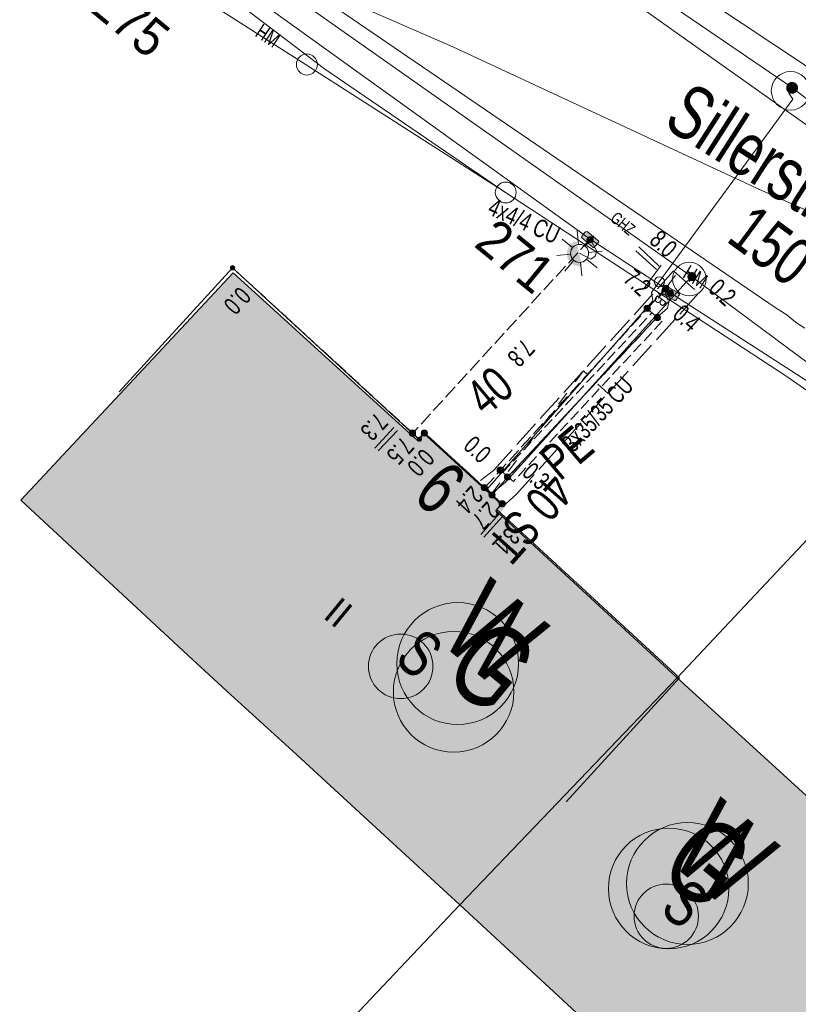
# Model space of a CAD drawing. Header units: metres. Extents: x -740 to 758, y -633 to 854.
# Tile 4 of 256: x -381 to -358, y -243 to -214. Entities that reach past the tile are written whole.
import ezdxf

# ---------------------------------------------------------------- set-up
doc = ezdxf.new("R2010")
doc.units = ezdxf.units.M
doc.header["$MEASUREMENT"] = 0
for name, pattern in [('333_125', [0.4576, 0.3328, -0.1248]), ('333_333', [0.6656, 0.3328, -0.3328]), ('416_125', [0.5408, 0.416, -0.1248]), ('416_416', [0.832, 0.416, -0.416]), ('832_208', [1.04, 0.832, -0.208])]:
    doc.linetypes.add(name, pattern=pattern)
for name, color, linetype in [('Gas.LOVION', 7, 'Continuous'), ('Gis.LOVION', 7, 'Continuous'), ('Grundkarte.LOVION', 7, 'Continuous'), ('Grundkarte_Text.LOVION', 7, 'Continuous'), ('Strom.LOVION', 7, 'Continuous'), ('StromBemass.LOVION', 7, 'Continuous'), ('Telko.LOVION', 7, 'Continuous'), ('Wasser.LOVION', 7, 'Continuous')]:
    doc.layers.add(name, color=color, linetype=linetype)
doc.styles.add('ERSTELLTER_STIL_1', font='arial.ttf')

msp = doc.modelspace()

# ---------------------------------------------------------------- hatches: boundary and pattern name
at = {"layer": 'Gas.LOVION', "linetype": 'Continuous', "lineweight": 13}
for points in [[(-358.358, -215.654), (-358.345, -215.636), (-358.334, -215.617), (-358.326, -215.596), (-358.321, -215.575), (-358.318, -215.553), (-358.318, -215.531), (-358.321, -215.509), (-358.327, -215.488), (-358.335, -215.467), (-358.346, -215.448), (-358.359, -215.43), (-358.374, -215.414), (-358.391, -215.4), (-358.41, -215.388), (-358.43, -215.379), (-358.451, -215.372), (-358.473, -215.368), (-358.495, -215.366), (-358.517, -215.368), (-358.538, -215.372), (-358.559, -215.379), (-358.579, -215.388), (-358.598, -215.4), (-358.615, -215.415), (-358.63, -215.431), (-358.643, -215.449), (-358.654, -215.468), (-358.662, -215.489), (-358.667, -215.51), (-358.67, -215.532), (-358.67, -215.554), (-358.667, -215.576), (-358.661, -215.598), (-358.653, -215.618), (-358.642, -215.637), (-358.629, -215.655), (-358.614, -215.671), (-358.597, -215.685), (-358.578, -215.697), (-358.558, -215.707), (-358.537, -215.713), (-358.516, -215.717), (-358.493, -215.719), (-358.471, -215.717), (-358.45, -215.713), (-358.429, -215.706), (-358.409, -215.697), (-358.39, -215.685), (-358.373, -215.671)], [(-358.357, -215.652), (-358.344, -215.634), (-358.333, -215.614), (-358.325, -215.594), (-358.32, -215.572), (-358.317, -215.55), (-358.317, -215.528), (-358.32, -215.506), (-358.326, -215.485), (-358.334, -215.465), (-358.345, -215.445), (-358.358, -215.428), (-358.373, -215.411), (-358.39, -215.397), (-358.408, -215.386), (-358.428, -215.376), (-358.449, -215.37), (-358.471, -215.366), (-358.493, -215.364), (-358.515, -215.366), (-358.537, -215.37), (-358.558, -215.377), (-358.578, -215.386), (-358.596, -215.398), (-358.613, -215.412), (-358.628, -215.428), (-358.641, -215.446), (-358.652, -215.466), (-358.66, -215.486), (-358.665, -215.508), (-358.668, -215.529), (-358.668, -215.552), (-358.665, -215.573), (-358.66, -215.595), (-358.651, -215.615), (-358.641, -215.635), (-358.628, -215.652), (-358.613, -215.668), (-358.595, -215.682), (-358.577, -215.694), (-358.557, -215.704), (-358.536, -215.71), (-358.514, -215.714), (-358.492, -215.716), (-358.47, -215.714), (-358.448, -215.71), (-358.427, -215.703), (-358.407, -215.694), (-358.389, -215.682), (-358.372, -215.668)], [(-367.298, -227.735), (-367.85, -227.227), (-368.104, -227.503), (-367.552, -228.011)]]:
    msp.add_hatch(color=7, dxfattribs=at).paths.add_polyline_path(points)
at = {"layer": 'Grundkarte.LOVION', "linetype": 'Continuous', "lineweight": 18}
for points in [[(-375.195, -233.576), (-373.346, -235.257), (-368.377, -239.825), (-361.914, -233.075), (-367.306, -228.105), (-367.148, -227.912), (-369.452, -225.802), (-369.637, -226.027), (-375.12, -221.037), (-381.434, -227.802), (-376.331, -232.534)], [(-354.032, -239.93), (-356.305, -237.847), (-356.495, -238.013), (-361.914, -233.075), (-368.377, -239.825), (-363.178, -244.637), (-361.328, -246.318), (-360.186, -247.418), (-355.153, -252.039), (-348.766, -245.119), (-354.217, -240.155)]]:
    msp.add_hatch(color=9, dxfattribs=at).paths.add_polyline_path(points)
at = {"layer": 'Strom.LOVION', "linetype": 'Continuous', "lineweight": 13}
for points in [[(-364.585, -219.814), (-364.643, -219.82), (-364.736, -219.933), (-364.733, -219.962), (-364.759, -219.994), (-364.406, -220.285), (-364.376, -220.282), (-364.244, -220.121), (-364.247, -220.092)], [(-364.751, -220.836), (-364.897, -220.096), (-364.91, -220.112), (-364.969, -220.118), (-364.982, -220.134), (-365.011, -220.137), (-365.038, -220.169), (-365.067, -220.172), (-365.146, -220.268), (-365.143, -220.298), (-365.17, -220.33), (-365.167, -220.359), (-365.193, -220.391), (-365.17, -220.625), (-365.138, -220.652), (-365.135, -220.681), (-364.959, -220.826), (-364.9, -220.821), (-364.868, -220.847)], [(-362.335, -221.663), (-362.006, -221.853), (-361.99, -221.866), (-361.961, -221.863), (-361.934, -221.831), (-361.871, -221.721), (-361.845, -221.689), (-361.848, -221.66), (-361.88, -221.634), (-362.209, -221.444), (-362.241, -221.418), (-362.267, -221.45), (-362.297, -221.453), (-362.36, -221.562), (-362.373, -221.578), (-362.37, -221.608), (-362.338, -221.634)], [(-367.022, -227.988), (-367.799, -227.296), (-367.944, -227.473), (-367.167, -228.165)]]:
    msp.add_hatch(color=7, dxfattribs=at).paths.add_polyline_path(points)
at = {"layer": 'StromBemass.LOVION', "linetype": 'Continuous', "lineweight": 13}
for points in [[(-364.428, -220.113), (-364.421, -220.103), (-364.415, -220.093), (-364.411, -220.082), (-364.408, -220.071), (-364.406, -220.059), (-364.406, -220.047), (-364.408, -220.035), (-364.411, -220.024), (-364.415, -220.013), (-364.421, -220.003), (-364.428, -219.993), (-364.436, -219.985), (-364.445, -219.977), (-364.455, -219.971), (-364.466, -219.966), (-364.477, -219.962), (-364.489, -219.96), (-364.501, -219.959), (-364.512, -219.96), (-364.524, -219.962), (-364.535, -219.966), (-364.546, -219.971), (-364.556, -219.977), (-364.565, -219.985), (-364.573, -219.994), (-364.58, -220.003), (-364.585, -220.014), (-364.59, -220.025), (-364.593, -220.036), (-364.594, -220.048), (-364.594, -220.06), (-364.593, -220.071), (-364.59, -220.083), (-364.585, -220.094), (-364.579, -220.104), (-364.573, -220.114), (-364.564, -220.122), (-364.555, -220.13), (-364.545, -220.136), (-364.535, -220.141), (-364.523, -220.145), (-364.512, -220.147), (-364.5, -220.147), (-364.488, -220.147), (-364.477, -220.144), (-364.465, -220.141), (-364.455, -220.136), (-364.445, -220.129), (-364.436, -220.122)], [(-364.454, -220.087), (-364.45, -220.081), (-364.446, -220.074), (-364.443, -220.066), (-364.441, -220.059), (-364.44, -220.051), (-364.44, -220.043), (-364.441, -220.035), (-364.443, -220.027), (-364.446, -220.02), (-364.45, -220.013), (-364.455, -220.006), (-364.46, -220.001), (-364.466, -219.996), (-364.473, -219.991), (-364.48, -219.988), (-364.488, -219.986), (-364.496, -219.984), (-364.504, -219.984), (-364.512, -219.984), (-364.519, -219.986), (-364.527, -219.988), (-364.534, -219.992), (-364.541, -219.996), (-364.547, -220.001), (-364.552, -220.007), (-364.557, -220.013), (-364.561, -220.02), (-364.564, -220.028), (-364.566, -220.035), (-364.567, -220.043), (-364.567, -220.051), (-364.566, -220.059), (-364.564, -220.067), (-364.561, -220.074), (-364.557, -220.081), (-364.552, -220.088), (-364.547, -220.093), (-364.541, -220.099), (-364.534, -220.103), (-364.527, -220.106), (-364.519, -220.109), (-364.511, -220.11), (-364.503, -220.111), (-364.495, -220.11), (-364.487, -220.108), (-364.48, -220.106), (-364.473, -220.103), (-364.466, -220.098), (-364.46, -220.093)], [(-375.086, -220.928), (-375.081, -220.921), (-375.078, -220.914), (-375.075, -220.907), (-375.073, -220.899), (-375.072, -220.892), (-375.072, -220.884), (-375.073, -220.876), (-375.075, -220.868), (-375.078, -220.861), (-375.082, -220.854), (-375.086, -220.847), (-375.092, -220.842), (-375.098, -220.837), (-375.105, -220.832), (-375.112, -220.829), (-375.119, -220.827), (-375.127, -220.825), (-375.135, -220.825), (-375.143, -220.825), (-375.151, -220.827), (-375.158, -220.829), (-375.165, -220.833), (-375.172, -220.837), (-375.178, -220.842), (-375.183, -220.848), (-375.188, -220.854), (-375.192, -220.861), (-375.195, -220.868), (-375.197, -220.876), (-375.198, -220.884), (-375.198, -220.892), (-375.197, -220.9), (-375.195, -220.907), (-375.192, -220.915), (-375.188, -220.922), (-375.183, -220.928), (-375.178, -220.934), (-375.172, -220.939), (-375.165, -220.943), (-375.158, -220.946), (-375.15, -220.949), (-375.142, -220.95), (-375.134, -220.951), (-375.127, -220.95), (-375.119, -220.949), (-375.111, -220.946), (-375.104, -220.943), (-375.097, -220.939), (-375.091, -220.934)], [(-375.086, -220.928), (-375.081, -220.921), (-375.078, -220.914), (-375.075, -220.907), (-375.073, -220.899), (-375.072, -220.892), (-375.072, -220.884), (-375.073, -220.876), (-375.075, -220.868), (-375.078, -220.861), (-375.082, -220.854), (-375.086, -220.847), (-375.092, -220.842), (-375.098, -220.837), (-375.105, -220.832), (-375.112, -220.829), (-375.119, -220.827), (-375.127, -220.825), (-375.135, -220.825), (-375.143, -220.825), (-375.151, -220.827), (-375.158, -220.829), (-375.165, -220.833), (-375.172, -220.837), (-375.178, -220.842), (-375.183, -220.848), (-375.188, -220.854), (-375.192, -220.861), (-375.195, -220.868), (-375.197, -220.876), (-375.198, -220.884), (-375.198, -220.892), (-375.197, -220.9), (-375.195, -220.907), (-375.192, -220.915), (-375.188, -220.922), (-375.183, -220.928), (-375.178, -220.934), (-375.172, -220.939), (-375.165, -220.943), (-375.158, -220.946), (-375.15, -220.949), (-375.142, -220.95), (-375.134, -220.951), (-375.127, -220.95), (-375.119, -220.949), (-375.111, -220.946), (-375.104, -220.943), (-375.097, -220.939), (-375.091, -220.934)], [(-362.179, -221.566), (-362.172, -221.556), (-362.166, -221.546), (-362.162, -221.535), (-362.159, -221.523), (-362.157, -221.512), (-362.157, -221.5), (-362.159, -221.488), (-362.162, -221.477), (-362.166, -221.466), (-362.172, -221.456), (-362.179, -221.446), (-362.187, -221.438), (-362.196, -221.43), (-362.206, -221.424), (-362.217, -221.419), (-362.228, -221.415), (-362.24, -221.413), (-362.251, -221.412), (-362.263, -221.413), (-362.275, -221.415), (-362.286, -221.419), (-362.296, -221.424), (-362.306, -221.431), (-362.315, -221.438), (-362.323, -221.447), (-362.33, -221.456), (-362.336, -221.467), (-362.34, -221.477), (-362.343, -221.489), (-362.344, -221.501), (-362.344, -221.512), (-362.343, -221.524), (-362.34, -221.535), (-362.336, -221.546), (-362.33, -221.557), (-362.323, -221.566), (-362.315, -221.575), (-362.306, -221.582), (-362.296, -221.588), (-362.285, -221.593), (-362.274, -221.597), (-362.262, -221.599), (-362.251, -221.6), (-362.239, -221.599), (-362.227, -221.597), (-362.216, -221.593), (-362.206, -221.588), (-362.196, -221.582), (-362.187, -221.574)], [(-362.179, -221.566), (-362.172, -221.556), (-362.166, -221.546), (-362.162, -221.535), (-362.159, -221.523), (-362.157, -221.512), (-362.157, -221.5), (-362.159, -221.488), (-362.162, -221.477), (-362.166, -221.466), (-362.172, -221.456), (-362.179, -221.446), (-362.187, -221.438), (-362.196, -221.43), (-362.206, -221.424), (-362.217, -221.419), (-362.228, -221.415), (-362.24, -221.413), (-362.251, -221.412), (-362.263, -221.413), (-362.275, -221.415), (-362.286, -221.419), (-362.296, -221.424), (-362.306, -221.431), (-362.315, -221.438), (-362.323, -221.447), (-362.33, -221.456), (-362.336, -221.467), (-362.34, -221.477), (-362.343, -221.489), (-362.344, -221.501), (-362.344, -221.512), (-362.343, -221.524), (-362.34, -221.535), (-362.336, -221.546), (-362.33, -221.557), (-362.323, -221.566), (-362.315, -221.575), (-362.306, -221.582), (-362.296, -221.588), (-362.285, -221.593), (-362.274, -221.597), (-362.262, -221.599), (-362.251, -221.6), (-362.239, -221.599), (-362.227, -221.597), (-362.216, -221.593), (-362.206, -221.588), (-362.196, -221.582), (-362.187, -221.574)], [(-362.042, -221.704), (-362.035, -221.694), (-362.03, -221.683), (-362.025, -221.672), (-362.022, -221.661), (-362.021, -221.649), (-362.021, -221.637), (-362.023, -221.626), (-362.026, -221.614), (-362.03, -221.603), (-362.036, -221.593), (-362.043, -221.583), (-362.051, -221.574), (-362.06, -221.567), (-362.07, -221.561), (-362.081, -221.556), (-362.092, -221.552), (-362.104, -221.55), (-362.116, -221.549), (-362.127, -221.55), (-362.139, -221.552), (-362.15, -221.556), (-362.161, -221.561), (-362.171, -221.567), (-362.18, -221.575), (-362.188, -221.584), (-362.195, -221.593), (-362.201, -221.604), (-362.205, -221.615), (-362.208, -221.626), (-362.21, -221.638), (-362.21, -221.65), (-362.208, -221.662), (-362.205, -221.673), (-362.201, -221.684), (-362.195, -221.694), (-362.188, -221.704), (-362.18, -221.713), (-362.171, -221.72), (-362.161, -221.726), (-362.15, -221.731), (-362.139, -221.735), (-362.127, -221.737), (-362.115, -221.738), (-362.103, -221.737), (-362.092, -221.735), (-362.08, -221.731), (-362.07, -221.726), (-362.06, -221.72), (-362.05, -221.712)], [(-362.732, -222.153), (-362.725, -222.144), (-362.719, -222.133), (-362.715, -222.122), (-362.712, -222.111), (-362.71, -222.099), (-362.71, -222.087), (-362.712, -222.076), (-362.715, -222.064), (-362.719, -222.053), (-362.725, -222.043), (-362.732, -222.033), (-362.74, -222.025), (-362.749, -222.017), (-362.759, -222.011), (-362.77, -222.006), (-362.781, -222.002), (-362.793, -222), (-362.805, -221.999), (-362.817, -222), (-362.828, -222.002), (-362.839, -222.006), (-362.85, -222.011), (-362.86, -222.017), (-362.869, -222.025), (-362.877, -222.034), (-362.884, -222.043), (-362.89, -222.054), (-362.894, -222.065), (-362.897, -222.076), (-362.899, -222.088), (-362.899, -222.1), (-362.897, -222.111), (-362.894, -222.123), (-362.89, -222.134), (-362.884, -222.144), (-362.877, -222.154), (-362.869, -222.162), (-362.86, -222.17), (-362.85, -222.176), (-362.839, -222.181), (-362.828, -222.185), (-362.816, -222.187), (-362.804, -222.188), (-362.792, -222.187), (-362.781, -222.185), (-362.769, -222.181), (-362.759, -222.176), (-362.749, -222.17), (-362.74, -222.162)], [(-362.427, -222.43), (-362.42, -222.421), (-362.415, -222.41), (-362.41, -222.399), (-362.407, -222.388), (-362.406, -222.376), (-362.406, -222.364), (-362.408, -222.352), (-362.411, -222.341), (-362.415, -222.33), (-362.421, -222.32), (-362.428, -222.31), (-362.436, -222.301), (-362.445, -222.294), (-362.455, -222.287), (-362.466, -222.282), (-362.477, -222.279), (-362.489, -222.277), (-362.501, -222.276), (-362.512, -222.277), (-362.524, -222.279), (-362.535, -222.283), (-362.546, -222.288), (-362.556, -222.294), (-362.565, -222.302), (-362.573, -222.31), (-362.58, -222.32), (-362.586, -222.33), (-362.59, -222.341), (-362.593, -222.353), (-362.595, -222.365), (-362.595, -222.377), (-362.593, -222.388), (-362.59, -222.4), (-362.586, -222.411), (-362.58, -222.421), (-362.573, -222.431), (-362.565, -222.439), (-362.556, -222.447), (-362.546, -222.453), (-362.535, -222.458), (-362.524, -222.462), (-362.512, -222.464), (-362.5, -222.465), (-362.488, -222.464), (-362.477, -222.462), (-362.465, -222.458), (-362.455, -222.453), (-362.445, -222.447), (-362.435, -222.439)], [(-369.712, -225.864), (-369.705, -225.854), (-369.699, -225.844), (-369.695, -225.833), (-369.692, -225.821), (-369.69, -225.809), (-369.69, -225.798), (-369.692, -225.786), (-369.695, -225.774), (-369.699, -225.763), (-369.705, -225.753), (-369.712, -225.744), (-369.72, -225.735), (-369.729, -225.727), (-369.739, -225.721), (-369.75, -225.716), (-369.761, -225.712), (-369.773, -225.71), (-369.785, -225.71), (-369.797, -225.71), (-369.808, -225.713), (-369.819, -225.716), (-369.83, -225.721), (-369.84, -225.728), (-369.849, -225.735), (-369.857, -225.744), (-369.864, -225.754), (-369.87, -225.764), (-369.874, -225.775), (-369.877, -225.786), (-369.879, -225.798), (-369.879, -225.81), (-369.877, -225.822), (-369.874, -225.833), (-369.87, -225.844), (-369.864, -225.855), (-369.857, -225.864), (-369.849, -225.873), (-369.84, -225.88), (-369.83, -225.887), (-369.819, -225.892), (-369.808, -225.895), (-369.796, -225.897), (-369.784, -225.898), (-369.772, -225.897), (-369.761, -225.895), (-369.75, -225.891), (-369.739, -225.886), (-369.729, -225.88), (-369.72, -225.872)], [(-369.731, -225.848), (-369.727, -225.841), (-369.723, -225.834), (-369.72, -225.827), (-369.718, -225.819), (-369.717, -225.811), (-369.717, -225.803), (-369.718, -225.795), (-369.72, -225.787), (-369.723, -225.779), (-369.727, -225.772), (-369.732, -225.766), (-369.737, -225.76), (-369.743, -225.755), (-369.75, -225.75), (-369.758, -225.747), (-369.765, -225.744), (-369.773, -225.743), (-369.781, -225.742), (-369.789, -225.743), (-369.797, -225.744), (-369.805, -225.747), (-369.812, -225.75), (-369.819, -225.755), (-369.826, -225.76), (-369.831, -225.766), (-369.836, -225.772), (-369.84, -225.78), (-369.843, -225.787), (-369.845, -225.795), (-369.846, -225.803), (-369.846, -225.811), (-369.845, -225.819), (-369.842, -225.827), (-369.839, -225.835), (-369.836, -225.842), (-369.831, -225.848), (-369.825, -225.854), (-369.819, -225.859), (-369.812, -225.864), (-369.805, -225.867), (-369.797, -225.869), (-369.789, -225.871), (-369.781, -225.871), (-369.773, -225.871), (-369.765, -225.869), (-369.757, -225.867), (-369.75, -225.863), (-369.743, -225.859), (-369.737, -225.854)], [(-369.728, -225.848), (-369.723, -225.841), (-369.719, -225.834), (-369.716, -225.826), (-369.714, -225.818), (-369.713, -225.81), (-369.713, -225.802), (-369.714, -225.794), (-369.716, -225.786), (-369.719, -225.779), (-369.723, -225.772), (-369.728, -225.765), (-369.734, -225.759), (-369.74, -225.754), (-369.747, -225.75), (-369.754, -225.746), (-369.762, -225.744), (-369.77, -225.742), (-369.778, -225.742), (-369.786, -225.742), (-369.794, -225.744), (-369.802, -225.746), (-369.809, -225.75), (-369.816, -225.754), (-369.822, -225.76), (-369.828, -225.765), (-369.832, -225.772), (-369.836, -225.779), (-369.839, -225.787), (-369.841, -225.795), (-369.842, -225.803), (-369.842, -225.811), (-369.841, -225.819), (-369.839, -225.827), (-369.836, -225.834), (-369.832, -225.841), (-369.827, -225.848), (-369.822, -225.854), (-369.815, -225.859), (-369.809, -225.863), (-369.801, -225.867), (-369.794, -225.869), (-369.786, -225.871), (-369.777, -225.871), (-369.769, -225.871), (-369.761, -225.869), (-369.754, -225.867), (-369.746, -225.863), (-369.739, -225.859), (-369.733, -225.853)], [(-369.527, -226.03), (-369.522, -226.024), (-369.518, -226.017), (-369.515, -226.009), (-369.514, -226.002), (-369.513, -225.994), (-369.513, -225.986), (-369.514, -225.978), (-369.516, -225.97), (-369.519, -225.963), (-369.522, -225.956), (-369.527, -225.949), (-369.533, -225.944), (-369.539, -225.938), (-369.546, -225.934), (-369.553, -225.931), (-369.56, -225.928), (-369.568, -225.927), (-369.576, -225.926), (-369.584, -225.927), (-369.592, -225.928), (-369.6, -225.931), (-369.607, -225.934), (-369.614, -225.939), (-369.62, -225.944), (-369.625, -225.95), (-369.63, -225.956), (-369.634, -225.963), (-369.637, -225.971), (-369.638, -225.978), (-369.639, -225.986), (-369.639, -225.994), (-369.638, -226.002), (-369.636, -226.01), (-369.633, -226.017), (-369.63, -226.024), (-369.625, -226.031), (-369.619, -226.036), (-369.613, -226.042), (-369.606, -226.046), (-369.599, -226.049), (-369.592, -226.052), (-369.584, -226.053), (-369.576, -226.054), (-369.568, -226.053), (-369.56, -226.051), (-369.552, -226.049), (-369.545, -226.046), (-369.538, -226.041), (-369.532, -226.036)], [(-369.359, -225.862), (-369.352, -225.852), (-369.346, -225.842), (-369.342, -225.831), (-369.339, -225.819), (-369.337, -225.807), (-369.337, -225.795), (-369.339, -225.784), (-369.342, -225.772), (-369.346, -225.761), (-369.352, -225.751), (-369.359, -225.741), (-369.367, -225.732), (-369.377, -225.725), (-369.387, -225.718), (-369.398, -225.713), (-369.409, -225.71), (-369.421, -225.707), (-369.433, -225.707), (-369.445, -225.707), (-369.456, -225.71), (-369.468, -225.713), (-369.478, -225.719), (-369.488, -225.725), (-369.498, -225.733), (-369.506, -225.741), (-369.513, -225.751), (-369.518, -225.762), (-369.523, -225.773), (-369.526, -225.784), (-369.527, -225.796), (-369.527, -225.808), (-369.526, -225.82), (-369.523, -225.831), (-369.518, -225.843), (-369.512, -225.853), (-369.505, -225.863), (-369.497, -225.871), (-369.488, -225.879), (-369.478, -225.885), (-369.467, -225.89), (-369.456, -225.894), (-369.444, -225.896), (-369.432, -225.897), (-369.42, -225.896), (-369.408, -225.894), (-369.397, -225.89), (-369.386, -225.885), (-369.376, -225.879), (-369.367, -225.871)], [(-367.095, -226.97), (-367.088, -226.96), (-367.082, -226.949), (-367.078, -226.938), (-367.075, -226.926), (-367.073, -226.914), (-367.073, -226.902), (-367.075, -226.89), (-367.078, -226.878), (-367.082, -226.866), (-367.088, -226.856), (-367.096, -226.846), (-367.104, -226.837), (-367.114, -226.829), (-367.124, -226.823), (-367.135, -226.817), (-367.147, -226.814), (-367.159, -226.811), (-367.171, -226.811), (-367.183, -226.811), (-367.195, -226.814), (-367.207, -226.818), (-367.218, -226.823), (-367.228, -226.829), (-367.238, -226.837), (-367.246, -226.846), (-367.253, -226.856), (-367.259, -226.867), (-367.264, -226.878), (-367.267, -226.89), (-367.268, -226.902), (-367.268, -226.915), (-367.266, -226.927), (-367.263, -226.939), (-367.259, -226.95), (-367.253, -226.961), (-367.246, -226.971), (-367.237, -226.98), (-367.228, -226.987), (-367.217, -226.994), (-367.206, -226.999), (-367.195, -227.003), (-367.183, -227.005), (-367.17, -227.006), (-367.158, -227.005), (-367.146, -227.003), (-367.134, -226.999), (-367.123, -226.994), (-367.113, -226.987), (-367.104, -226.979)], [(-366.883, -227.168), (-366.876, -227.158), (-366.871, -227.148), (-366.866, -227.137), (-366.863, -227.126), (-366.862, -227.114), (-366.862, -227.102), (-366.864, -227.09), (-366.867, -227.079), (-366.871, -227.068), (-366.877, -227.057), (-366.884, -227.048), (-366.892, -227.039), (-366.901, -227.032), (-366.911, -227.025), (-366.922, -227.02), (-366.933, -227.017), (-366.945, -227.014), (-366.957, -227.014), (-366.968, -227.015), (-366.98, -227.017), (-366.991, -227.021), (-367.002, -227.026), (-367.012, -227.032), (-367.021, -227.04), (-367.029, -227.048), (-367.036, -227.058), (-367.042, -227.068), (-367.046, -227.079), (-367.049, -227.091), (-367.05, -227.103), (-367.05, -227.114), (-367.049, -227.126), (-367.046, -227.138), (-367.041, -227.149), (-367.036, -227.159), (-367.029, -227.168), (-367.021, -227.177), (-367.011, -227.185), (-367.001, -227.191), (-366.991, -227.196), (-366.979, -227.2), (-366.968, -227.202), (-366.956, -227.202), (-366.944, -227.202), (-366.932, -227.199), (-366.921, -227.196), (-366.911, -227.191), (-366.901, -227.184), (-366.891, -227.177)], [(-367.577, -227.481), (-367.57, -227.471), (-367.565, -227.461), (-367.561, -227.45), (-367.558, -227.439), (-367.556, -227.428), (-367.556, -227.416), (-367.558, -227.404), (-367.561, -227.393), (-367.565, -227.383), (-367.571, -227.372), (-367.577, -227.363), (-367.585, -227.355), (-367.594, -227.347), (-367.604, -227.341), (-367.615, -227.336), (-367.626, -227.333), (-367.637, -227.331), (-367.649, -227.33), (-367.66, -227.331), (-367.672, -227.333), (-367.683, -227.336), (-367.693, -227.341), (-367.703, -227.348), (-367.712, -227.355), (-367.72, -227.364), (-367.726, -227.373), (-367.732, -227.383), (-367.736, -227.394), (-367.739, -227.405), (-367.74, -227.417), (-367.74, -227.428), (-367.739, -227.44), (-367.736, -227.451), (-367.732, -227.462), (-367.726, -227.472), (-367.719, -227.481), (-367.711, -227.489), (-367.702, -227.497), (-367.692, -227.503), (-367.682, -227.508), (-367.671, -227.511), (-367.66, -227.514), (-367.648, -227.514), (-367.636, -227.513), (-367.625, -227.511), (-367.614, -227.508), (-367.604, -227.503), (-367.594, -227.496), (-367.585, -227.489)], [(-367.577, -227.484), (-367.57, -227.475), (-367.564, -227.464), (-367.56, -227.454), (-367.557, -227.442), (-367.556, -227.431), (-367.556, -227.419), (-367.557, -227.408), (-367.56, -227.396), (-367.565, -227.386), (-367.57, -227.376), (-367.577, -227.366), (-367.585, -227.358), (-367.594, -227.35), (-367.604, -227.344), (-367.614, -227.339), (-367.625, -227.336), (-367.637, -227.334), (-367.648, -227.333), (-367.66, -227.334), (-367.671, -227.336), (-367.682, -227.34), (-367.693, -227.344), (-367.703, -227.351), (-367.711, -227.358), (-367.719, -227.367), (-367.726, -227.376), (-367.732, -227.386), (-367.736, -227.397), (-367.739, -227.408), (-367.74, -227.42), (-367.74, -227.431), (-367.739, -227.443), (-367.736, -227.454), (-367.731, -227.465), (-367.726, -227.475), (-367.719, -227.484), (-367.711, -227.493), (-367.702, -227.5), (-367.692, -227.506), (-367.682, -227.511), (-367.671, -227.515), (-367.659, -227.517), (-367.648, -227.518), (-367.636, -227.517), (-367.625, -227.515), (-367.614, -227.511), (-367.603, -227.506), (-367.593, -227.5), (-367.585, -227.492)], [(-367.577, -227.484), (-367.57, -227.475), (-367.564, -227.464), (-367.56, -227.454), (-367.557, -227.442), (-367.556, -227.431), (-367.556, -227.419), (-367.557, -227.408), (-367.56, -227.396), (-367.565, -227.386), (-367.57, -227.376), (-367.577, -227.366), (-367.585, -227.358), (-367.594, -227.35), (-367.604, -227.344), (-367.614, -227.339), (-367.625, -227.336), (-367.637, -227.334), (-367.648, -227.333), (-367.66, -227.334), (-367.671, -227.336), (-367.682, -227.34), (-367.693, -227.344), (-367.703, -227.351), (-367.711, -227.358), (-367.719, -227.367), (-367.726, -227.376), (-367.732, -227.386), (-367.736, -227.397), (-367.739, -227.408), (-367.74, -227.42), (-367.74, -227.431), (-367.739, -227.443), (-367.736, -227.454), (-367.731, -227.465), (-367.726, -227.475), (-367.719, -227.484), (-367.711, -227.493), (-367.702, -227.5), (-367.692, -227.506), (-367.682, -227.511), (-367.671, -227.515), (-367.659, -227.517), (-367.648, -227.518), (-367.636, -227.517), (-367.625, -227.515), (-367.614, -227.511), (-367.603, -227.506), (-367.593, -227.5), (-367.585, -227.492)], [(-367.346, -227.703), (-367.339, -227.693), (-367.333, -227.683), (-367.329, -227.672), (-367.326, -227.66), (-367.324, -227.649), (-367.324, -227.637), (-367.326, -227.625), (-367.329, -227.614), (-367.333, -227.603), (-367.339, -227.592), (-367.346, -227.583), (-367.354, -227.574), (-367.363, -227.566), (-367.373, -227.56), (-367.384, -227.555), (-367.395, -227.551), (-367.407, -227.549), (-367.419, -227.549), (-367.431, -227.549), (-367.442, -227.552), (-367.454, -227.555), (-367.464, -227.56), (-367.474, -227.567), (-367.483, -227.574), (-367.492, -227.583), (-367.498, -227.593), (-367.504, -227.603), (-367.508, -227.614), (-367.511, -227.626), (-367.513, -227.637), (-367.513, -227.649), (-367.511, -227.661), (-367.508, -227.672), (-367.504, -227.683), (-367.498, -227.694), (-367.491, -227.703), (-367.483, -227.712), (-367.474, -227.72), (-367.464, -227.726), (-367.453, -227.731), (-367.442, -227.735), (-367.43, -227.737), (-367.418, -227.737), (-367.406, -227.737), (-367.395, -227.734), (-367.384, -227.731), (-367.373, -227.726), (-367.363, -227.719), (-367.354, -227.712)], [(-367.346, -227.703), (-367.339, -227.693), (-367.333, -227.683), (-367.329, -227.672), (-367.326, -227.66), (-367.324, -227.649), (-367.324, -227.637), (-367.326, -227.625), (-367.329, -227.614), (-367.333, -227.603), (-367.339, -227.592), (-367.346, -227.583), (-367.354, -227.574), (-367.363, -227.566), (-367.373, -227.56), (-367.384, -227.555), (-367.395, -227.551), (-367.407, -227.549), (-367.419, -227.549), (-367.431, -227.549), (-367.442, -227.552), (-367.454, -227.555), (-367.464, -227.56), (-367.474, -227.567), (-367.483, -227.574), (-367.492, -227.583), (-367.498, -227.593), (-367.504, -227.603), (-367.508, -227.614), (-367.511, -227.626), (-367.513, -227.637), (-367.513, -227.649), (-367.511, -227.661), (-367.508, -227.672), (-367.504, -227.683), (-367.498, -227.694), (-367.491, -227.703), (-367.483, -227.712), (-367.474, -227.72), (-367.464, -227.726), (-367.453, -227.731), (-367.442, -227.735), (-367.43, -227.737), (-367.418, -227.737), (-367.406, -227.737), (-367.395, -227.734), (-367.384, -227.731), (-367.373, -227.726), (-367.363, -227.719), (-367.354, -227.712)], [(-367.046, -227.959), (-367.039, -227.95), (-367.034, -227.939), (-367.03, -227.928), (-367.027, -227.917), (-367.025, -227.905), (-367.025, -227.894), (-367.027, -227.882), (-367.03, -227.871), (-367.034, -227.86), (-367.04, -227.85), (-367.047, -227.84), (-367.055, -227.832), (-367.064, -227.824), (-367.074, -227.818), (-367.084, -227.813), (-367.095, -227.809), (-367.107, -227.807), (-367.119, -227.807), (-367.13, -227.807), (-367.142, -227.81), (-367.153, -227.813), (-367.164, -227.818), (-367.173, -227.825), (-367.182, -227.832), (-367.19, -227.841), (-367.197, -227.85), (-367.203, -227.86), (-367.207, -227.871), (-367.21, -227.883), (-367.212, -227.894), (-367.212, -227.906), (-367.21, -227.918), (-367.207, -227.929), (-367.203, -227.94), (-367.197, -227.95), (-367.19, -227.96), (-367.182, -227.968), (-367.173, -227.976), (-367.163, -227.982), (-367.152, -227.987), (-367.141, -227.99), (-367.13, -227.993), (-367.118, -227.993), (-367.106, -227.992), (-367.095, -227.99), (-367.084, -227.987), (-367.073, -227.982), (-367.063, -227.975), (-367.054, -227.968)]]:
    msp.add_hatch(color=7, dxfattribs=at).paths.add_polyline_path(points)
at = {"layer": 'Wasser.LOVION', "linetype": 'Continuous', "lineweight": 13}
for points in [[(-361.372, -221.238), (-361.362, -221.225), (-361.354, -221.21), (-361.348, -221.195), (-361.344, -221.179), (-361.342, -221.162), (-361.342, -221.145), (-361.344, -221.129), (-361.349, -221.113), (-361.355, -221.097), (-361.363, -221.083), (-361.373, -221.069), (-361.384, -221.057), (-361.397, -221.047), (-361.411, -221.038), (-361.426, -221.031), (-361.442, -221.026), (-361.458, -221.023), (-361.475, -221.022), (-361.492, -221.023), (-361.508, -221.026), (-361.524, -221.031), (-361.539, -221.038), (-361.553, -221.047), (-361.566, -221.058), (-361.577, -221.07), (-361.587, -221.084), (-361.595, -221.098), (-361.601, -221.114), (-361.605, -221.13), (-361.607, -221.146), (-361.607, -221.163), (-361.605, -221.179), (-361.601, -221.196), (-361.594, -221.211), (-361.586, -221.226), (-361.576, -221.239), (-361.565, -221.251), (-361.552, -221.262), (-361.538, -221.271), (-361.523, -221.278), (-361.507, -221.283), (-361.491, -221.286), (-361.474, -221.287), (-361.457, -221.286), (-361.441, -221.283), (-361.425, -221.277), (-361.41, -221.27), (-361.396, -221.261), (-361.383, -221.251)], [(-361.368, -221.235), (-361.358, -221.221), (-361.35, -221.207), (-361.344, -221.191), (-361.34, -221.175), (-361.338, -221.159), (-361.338, -221.142), (-361.34, -221.126), (-361.344, -221.109), (-361.351, -221.094), (-361.359, -221.079), (-361.369, -221.066), (-361.38, -221.054), (-361.393, -221.043), (-361.407, -221.035), (-361.422, -221.027), (-361.438, -221.022), (-361.454, -221.019), (-361.471, -221.018), (-361.487, -221.019), (-361.504, -221.023), (-361.519, -221.028), (-361.535, -221.035), (-361.549, -221.044), (-361.561, -221.055), (-361.573, -221.067), (-361.582, -221.08), (-361.59, -221.095), (-361.596, -221.11), (-361.601, -221.126), (-361.603, -221.143), (-361.603, -221.16), (-361.6, -221.176), (-361.596, -221.192), (-361.59, -221.208), (-361.582, -221.222), (-361.572, -221.236), (-361.561, -221.248), (-361.548, -221.258), (-361.534, -221.267), (-361.519, -221.274), (-361.503, -221.279), (-361.487, -221.282), (-361.47, -221.283), (-361.453, -221.282), (-361.437, -221.279), (-361.421, -221.274), (-361.406, -221.267), (-361.392, -221.258), (-361.379, -221.247)], [(-367.18, -227.886), (-367.679, -227.314), (-367.965, -227.563), (-367.466, -228.135)]]:
    msp.add_hatch(color=7, dxfattribs=at).paths.add_polyline_path(points)

# ---------------------------------------------------------------- linework, layer by layer
at = {"layer": 'Gas.LOVION', "color": 5, "linetype": 'Continuous', "lineweight": 18}
for points in [[(-437.073, -190.311), (-426.788, -190.311), (-414.894, -191.498), (-402.973, -193.568), (-391.408, -196.827), (-382.73, -200.19), (-381.914, -200.672), (-372.815, -205.915), (-370.392, -207.422), (-358.486, -215.538), (-352.518, -220.201), (-346.387, -225.616), (-341.085, -230.728), (-332.608, -239.283), (-329.468, -242.834), (-323.923, -249.518), (-322.297, -251.339), (-319.784, -254.67), (-318.528, -256.778), (-312.004, -268.037), (-306.107, -281.041)], [(-358.486, -215.538), (-358.536, -215.632), (-358.589, -215.696), (-358.467, -215.876), (-362.444, -221.305), (-362.679, -221.623), (-362.64, -221.871), (-367.574, -227.481)]]:
    msp.add_lwpolyline(points, dxfattribs=at)
at = {"layer": 'Gas.LOVION', "color": 251, "linetype": 'Continuous', "lineweight": 13}
for points in [[(-362.898, -221.497), (-362.389, -220.811)], [(-362.47, -221.795), (-361.961, -221.11)]]:
    msp.add_lwpolyline(points, dxfattribs=at)
at = {"layer": 'Gas.LOVION', "color": 7, "linetype": 'Continuous', "lineweight": 13}
msp.add_circle((-358.54, -215.628), 0.573, dxfattribs=at)
at = {"layer": 'Gas.LOVION', "color": 251, "linetype": 'Continuous', "lineweight": 13}
msp.add_circle((-362.442, -221.307), 0.151, dxfattribs=at)
at = {"layer": 'Gas.LOVION', "color": 5, "linetype": 'Continuous', "lineweight": 18}
for centre in [(-368.561, -233.496), (-362.165, -239.342)]:
    msp.add_circle(centre, 1.793, dxfattribs=at)
at = {"layer": 'Gis.LOVION', "color": 44, "linetype": 'Continuous', "lineweight": 18}
for points in [[(-364.883, -219.784), (-364.843, -220.194)], [(-365.026, -220.286), (-365.332, -220.035)], [(-364.646, -220.249), (-364.395, -219.944)], [(-364.554, -220.432), (-364.144, -220.392)], [(-365.491, -220.524), (-365.081, -220.484)], [(-365.253, -220.988), (-364.989, -220.667)], [(-364.608, -220.63), (-364.287, -220.894)], [(-365.218, -236.767), (-361.839, -233.083), (-367.28, -228.073), (-367.118, -227.909), (-369.423, -225.8), (-369.582, -225.992), (-375.134, -220.89), (-378.513, -224.575)], [(-364.792, -220.721), (-364.752, -221.131)]]:
    msp.add_lwpolyline(points, dxfattribs=at)
msp.add_circle((-364.816, -220.461), 0.268, dxfattribs=at)
at = {"layer": 'Grundkarte.LOVION', "color": 253, "linetype": 'Continuous', "lineweight": 18}
msp.add_lwpolyline([(-391.572, -195.454), (-394.775, -194.437), (-394.065, -193.835), (-388.756, -188.883), (-375.599, -176.543), (-369.85, -176.69), (-355.631, -181.861), (-348.93, -180.26), (-348.635, -184.487), (-338.363, -215.492), (-338.238, -215.864), (-353.542, -218.04), (-356.181, -216.141), (-364.715, -210.473), (-371.962, -205.27), (-381.418, -199.545), (-386.889, -197.094)], close=True, dxfattribs=at)
at = {"layer": 'Grundkarte.LOVION', "color": 8, "linetype": 'Continuous', "lineweight": 18}
for points in [[(-438.536, -189.11), (-433.727, -189.024), (-426.737, -189.168), (-419.74, -189.696), (-412.805, -190.495), (-406.88, -191.542), (-401.023, -192.801), (-394.775, -194.437), (-391.572, -195.454), (-386.889, -197.094), (-381.418, -199.545), (-371.962, -205.27), (-364.715, -210.473), (-356.181, -216.141), (-353.542, -218.04), (-348.778, -221.417), (-345.345, -224.184)], [(-346.04, -234.006), (-352.079, -228.774), (-355.542, -226.304), (-358.651, -224.126), (-367.019, -218.648), (-372.402, -214.978), (-377.703, -210.945), (-382.55, -207.015), (-388.389, -201.408), (-393.943, -195.39), (-394.775, -194.437), (-391.572, -195.454), (-386.889, -197.094), (-381.418, -199.545), (-371.962, -205.27), (-364.715, -210.473), (-356.181, -216.141), (-353.542, -218.04), (-348.778, -221.417), (-345.345, -224.184)], [(-358.112, -222.684), (-358.396, -222.505), (-358.653, -222.293), (-358.969, -222.088), (-376.007, -210.454)], [(-346.04, -234.006), (-352.079, -228.774), (-355.542, -226.304), (-358.651, -224.126), (-367.019, -218.648), (-372.946, -214.854), (-378.558, -211.265)], [(-378.558, -211.265), (-372.946, -214.854), (-367.019, -218.648), (-358.651, -224.126), (-355.542, -226.304), (-361.914, -233.075), (-368.377, -239.825), (-372.074, -243.733), (-368.377, -239.825), (-361.914, -233.075), (-355.542, -226.304), (-352.079, -228.774), (-346.04, -234.006)], [(-357.576, -216.986), (-358.973, -216), (-361.831, -213.974), (-363.228, -212.987)]]:
    msp.add_lwpolyline(points, dxfattribs=at)
for points in [[(-351.464, -214.202), (-345.322, -215.049), (-339.211, -215.279), (-338.363, -215.492), (-338.238, -215.864), (-353.542, -218.04), (-356.181, -216.141), (-364.715, -210.473), (-371.962, -205.27), (-373.768, -203.732), (-368.811, -207.267), (-363.263, -210.212), (-357.505, -212.576)], [(-378.558, -211.265), (-377.703, -210.945), (-372.402, -214.978), (-367.019, -218.648), (-372.946, -214.854)], [(-375.195, -233.576), (-376.331, -232.534), (-381.434, -227.802), (-375.12, -221.037), (-369.637, -226.027), (-369.452, -225.802), (-367.148, -227.912), (-367.306, -228.105), (-361.914, -233.075), (-368.377, -239.825), (-373.346, -235.257)], [(-354.032, -239.93), (-354.217, -240.155), (-348.766, -245.119), (-355.153, -252.039), (-360.186, -247.418), (-361.328, -246.318), (-363.178, -244.637), (-368.377, -239.825), (-361.914, -233.075), (-356.495, -238.013), (-356.305, -237.847)]]:
    msp.add_lwpolyline(points, close=True, dxfattribs=at)
at = {"layer": 'Grundkarte.LOVION', "color": 253, "linetype": 'Continuous', "lineweight": 18}
msp.add_lwpolyline([(-378.558, -211.265), (-372.946, -214.854), (-367.019, -218.648), (-358.651, -224.126), (-355.542, -226.304), (-352.079, -228.774), (-346.04, -234.006)], dxfattribs=at)
at = {"layer": 'Grundkarte.LOVION', "color": 9, "linetype": 'Continuous', "lineweight": 18}
for centre, radius in [((-372.926, -214.846), 0.313), ((-367.011, -218.651), 0.311)]:
    msp.add_circle(centre, radius, dxfattribs=at)
at = {"layer": 'Strom.LOVION', "color": 150, "linetype": 'Continuous', "lineweight": 18}
for points in [[(-350.614, -230.3), (-350.4, -230.073), (-350.481, -229.844), (-350.437, -229.692), (-350.289, -229.544), (-350.068, -229.538), (-349.8, -229.704), (-349.573, -229.918), (-349.55, -230.152), (-349.695, -230.329), (-350.065, -230.025), (-352.76, -227.702), (-354.892, -226.3), (-355.997, -225.58), (-362.101, -221.64), (-362.262, -221.508), (-364.503, -220.043), (-373.945, -213.252)], [(-364.503, -220.043), (-364.306, -220.393), (-364.351, -220.545), (-364.475, -220.631), (-364.817, -220.458)]]:
    msp.add_lwpolyline(points, dxfattribs=at)
at = {"layer": 'Strom.LOVION', "color": 7, "linetype": 'Continuous', "lineweight": 13}
for points in [[(-364.279, -220.065), (-364.247, -220.092), (-364.244, -220.121), (-364.376, -220.282), (-364.406, -220.285), (-364.759, -219.994), (-364.733, -219.962), (-364.736, -219.933), (-364.643, -219.82), (-364.585, -219.814)], [(-362.335, -221.663), (-362.338, -221.634), (-362.37, -221.608), (-362.373, -221.578), (-362.36, -221.562), (-362.297, -221.453), (-362.267, -221.45), (-362.241, -221.418), (-362.209, -221.444), (-361.88, -221.634), (-361.848, -221.66), (-361.845, -221.689), (-361.871, -221.721), (-361.934, -221.831), (-361.961, -221.863), (-361.99, -221.866), (-362.006, -221.853)]]:
    msp.add_lwpolyline(points, close=True, dxfattribs=at)
at = {"layer": 'Strom.LOVION', "color": 5, "linetype": 'Continuous', "lineweight": 18}
msp.add_lwpolyline([(-362.101, -221.64), (-362.204, -222.094), (-362.503, -222.36), (-366.945, -227.109), (-367.41, -227.642)], dxfattribs=at)
at = {"layer": 'Strom.LOVION', "color": 7, "linetype": '333_125', "lineweight": 13}
msp.add_lwpolyline([(-366.785, -227.241), (-367.106, -226.977), (-362.664, -222.228), (-362.359, -222.478)], close=True, dxfattribs=at)
at = {"layer": 'Strom.LOVION', "color": 9, "linetype": '333_333', "lineweight": 18}
msp.add_lwpolyline([(-362.503, -222.36), (-366.945, -227.109)], dxfattribs=at)
at = {"layer": 'Strom.LOVION', "color": 1, "linetype": 'Continuous', "lineweight": 18}
for centre, radius in [((-370.135, -232.738), 0.959), ((-362.236, -240.166), 0.957)]:
    msp.add_circle(centre, radius, dxfattribs=at)
at = {"layer": 'StromBemass.LOVION', "color": 7, "linetype": '416_125', "lineweight": 13}
for points in [[(-364.503, -220.043), (-369.777, -225.805), (-375.134, -220.89)], [(-367.638, -227.428), (-362.809, -222.109), (-362.262, -221.508), (-362.101, -221.64)], [(-362.503, -222.36), (-362.809, -222.109)], [(-369.777, -225.805), (-369.582, -225.992)], [(-369.439, -225.786), (-367.118, -227.909)], [(-366.945, -227.109), (-367.157, -226.908)]]:
    msp.add_lwpolyline(points, dxfattribs=at)
at = {"layer": 'StromBemass.LOVION', "color": 7, "linetype": 'Continuous', "lineweight": 13}
for points in [[(-363.14, -220.382), (-362.524, -220.943)], [(-363.048, -220.27), (-362.444, -220.846)], [(-370.34, -225.638), (-370.901, -226.254)], [(-370.228, -225.731), (-370.804, -226.334)], [(-367.194, -228.197), (-367.754, -228.814)], [(-367.097, -228.277), (-367.658, -228.893)]]:
    msp.add_lwpolyline(points, dxfattribs=at)
for centre, radius in [((-364.5, -220.053), 0.094), ((-364.503, -220.047), 0.0635), ((-375.135, -220.888), 0.063), ((-375.135, -220.888), 0.063), ((-362.251, -221.506), 0.0937), ((-362.251, -221.506), 0.0937), ((-362.115, -221.644), 0.0945), ((-362.804, -222.093), 0.0943), ((-362.5, -222.37), 0.0944), ((-369.785, -225.804), 0.0942), ((-369.781, -225.807), 0.0646), ((-369.778, -225.807), 0.0646), ((-369.576, -225.99), 0.0636), ((-369.432, -225.802), 0.0951), ((-367.171, -226.908), 0.0976), ((-366.956, -227.108), 0.0943), ((-367.648, -227.422), 0.0922), ((-367.648, -227.425), 0.0924), ((-367.648, -227.425), 0.0924), ((-367.419, -227.643), 0.0944), ((-367.419, -227.643), 0.0944), ((-367.118, -227.9), 0.0933)]:
    msp.add_circle(centre, radius, dxfattribs=at)
at = {"layer": 'Telko.LOVION', "color": 1, "linetype": 'Continuous', "lineweight": 18}
msp.add_lwpolyline([(-272.017, -137.421), (-318.169, -206.188), (-318.486, -206.574), (-318.986, -206.755), (-339.508, -221.766), (-340.587, -222.818), (-341.586, -223.935), (-343.042, -225.215), (-343.63, -225.701), (-344.275, -225.306), (-346.749, -224.189), (-359.461, -218.56), (-368.58, -214.323), (-378.612, -209.955), (-387.807, -205.548), (-390.892, -204.224), (-396.203, -202.497), (-401.549, -200.877), (-405.34, -200.184), (-412.684, -198.833), (-416.039, -198.526), (-422.779, -197.914), (-428.171, -197.628)], dxfattribs=at)
at = {"layer": 'Wasser.LOVION', "color": 150, "linetype": 'Continuous', "lineweight": 18}
for points in [[(-432.542, -194.036), (-423.01, -194.035), (-417.761, -194.364), (-408.715, -196.199), (-402.374, -197.722), (-395.946, -199.99), (-390.218, -202.193), (-389.449, -202.502), (-387.661, -203.11), (-386.15, -203.598), (-384.498, -204.176), (-382.77, -204.76), (-376.978, -209.898), (-375.131, -211.55), (-361.484, -221.152), (-350.648, -229.195), (-349.817, -229.69), (-347.545, -231.611), (-344.059, -234.315)], [(-361.484, -221.152), (-361.55, -221.232), (-361.645, -221.315), (-367.019, -227.264), (-367.429, -227.6)]]:
    msp.add_lwpolyline(points, dxfattribs=at)
at = {"layer": 'Wasser.LOVION', "color": 7, "linetype": '832_208', "lineweight": 13}
msp.add_lwpolyline([(-367.11, -227.997), (-367.762, -227.218), (-367.378, -226.915), (-362.017, -220.982), (-361.273, -221.648), (-366.689, -227.616)], close=True, dxfattribs=at)
at = {"layer": 'Wasser.LOVION', "color": 252, "linetype": '416_416', "lineweight": 18}
msp.add_lwpolyline([(-363.966, -224.631), (-364.698, -223.949), (-367.429, -227.6)], dxfattribs=at)
at = {"layer": 'Wasser.LOVION', "color": 7, "linetype": 'Continuous', "lineweight": 13}
msp.add_circle((-361.55, -221.225), 0.5, dxfattribs=at)
at = {"layer": 'Wasser.LOVION', "color": 94, "linetype": 'Continuous', "lineweight": 18}
for centre in [(-368.44, -232.655), (-361.607, -239.193)]:
    msp.add_circle(centre, 1.811, dxfattribs=at)

# ---------------------------------------------------------------- texts
at = {"layer": 'Gas.LOVION', "color": 5, "linetype": 'Continuous', "lineweight": 18, "attachment_point": 7, "style": 'ERSTELLTER_STIL_1'}
for s, insert, char_height, rotation in [('{\\A1;\\W0.71559x;KB}', (-362.347, -221.488), 0.3557, 233.2424), ('{\\A1;\\W0.71558x;40 ST}', (-365.725, -226.89), 1.06709, 228.2449), ('{\\A1;\\W0.71562x;G}', (-368.976, -233.091), 2.48982, 320.584), ('{\\A1;\\W0.71561x;G}', (-362.568, -238.923), 2.48984, 320.5841)]:
    msp.add_mtext(s, dxfattribs=dict(at, insert=insert, char_height=char_height, rotation=rotation))
at = {"layer": 'Grundkarte_Text.LOVION', "color": 7, "linetype": 'Continuous', "lineweight": 13, "attachment_point": 7, "style": 'ERSTELLTER_STIL_1'}
for s, insert, char_height, rotation in [('{\\A1;\\W0.89448x;275}', (-379.441, -213.237), 1.12433, 320.5841), ('{\\A1;\\W0.89450x;271}', (-367.989, -220.231), 1.12431, 320.5837), ('{\\A1;\\W0.89450x;II}', (-372.473, -231.276), 0.83074, 320.5841)]:
    msp.add_mtext(s, dxfattribs=dict(at, insert=insert, char_height=char_height, rotation=rotation))
at = {"layer": 'Grundkarte_Text.LOVION', "color": 8, "linetype": 'Continuous', "lineweight": 18, "attachment_point": 7, "style": 'ERSTELLTER_STIL_1'}
for s, insert, char_height, rotation in [('{\\A1;\\W0.71559x;Sillerstraße}', (-362.381, -216.682), 1.60083, 327.3681), ('{\\A1;\\W0.71560x;6}', (-369.839, -227.733), 1.6008, 317.7159)]:
    msp.add_mtext(s, dxfattribs=dict(at, insert=insert, char_height=char_height, rotation=rotation))
at = {"layer": 'Strom.LOVION', "color": 7, "linetype": 'Continuous', "lineweight": 13, "attachment_point": 7, "style": 'ERSTELLTER_STIL_1'}
for s, insert, char_height, rotation in [('{\\A1;\\W0.71559x;HM}', (-374.497, -213.984), 0.44463, 326.2453), ('{\\A1;\\W0.71555x;GHZ}', (-363.93, -219.476), 0.35571, 320.5855), ('{\\A1;\\W0.71560x;HM}', (-361.779, -221.164), 0.44462, 328.2451)]:
    msp.add_mtext(s, dxfattribs=dict(at, insert=insert, char_height=char_height, rotation=rotation))
at = {"layer": 'Strom.LOVION', "color": 150, "linetype": 'Continuous', "lineweight": 18, "insert": (-367.587, -219.285), "char_height": 0.53354, "attachment_point": 7, "rotation": 335.6524, "style": 'ERSTELLTER_STIL_1'}
msp.add_mtext('{\\A1;\\W0.71559x;4x4/4 CU}', dxfattribs=at)
at = {"layer": 'Strom.LOVION', "color": 5, "linetype": 'Continuous', "lineweight": 18, "insert": (-364.983, -226.406), "char_height": 0.53356, "attachment_point": 7, "rotation": 47.2395, "style": 'ERSTELLTER_STIL_1'}
msp.add_mtext('{\\A1;\\W0.67980x;3x35/35 CU }', dxfattribs=at)
at = {"layer": 'Strom.LOVION', "color": 1, "linetype": 'Continuous', "lineweight": 18, "attachment_point": 7, "style": 'ERSTELLTER_STIL_1'}
for s, insert, char_height, rotation in [('{\\A1;\\W0.71560x;S}', (-370.371, -232.61), 1.3744, 320.5837), ('{\\A1;\\W0.71557x;S}', (-362.477, -240.04), 1.37442, 320.5841)]:
    msp.add_mtext(s, dxfattribs=dict(at, insert=insert, char_height=char_height, rotation=rotation))
at = {"layer": 'StromBemass.LOVION', "color": 7, "linetype": 'Continuous', "lineweight": 13, "attachment_point": 7, "style": 'ERSTELLTER_STIL_1'}
for s, insert, char_height, rotation in [('{\\A1;\\W0.71559x;8.0}', (-362.776, -220.126), 0.53354, 317.2441), ('{\\A1;\\W0.71560x;7.2}', (-363.55, -221.271), 0.53354, 317.2441), ('{\\A1;\\W0.71560x;0.2}', (-361.023, -221.567), 0.53354, 317.2441), ('{\\A1;\\W0.71557x;0.0}', (-374.945, -221.412), 0.53356, 227.4701), ('{\\A1;\\W0.71559x;0.4}', (-362.087, -222.335), 0.53354, 317.2441), ('{\\A1;\\W0.71557x;7.8}', (-366.506, -222.969), 0.53355, 227.4722), ('{\\A1;\\W0.71558x;7.3}', (-370.875, -225.161), 0.53354, 227.4717), ('{\\A1;\\W0.71558x;7.5}', (-370.1, -225.877), 0.53354, 227.4717), ('{\\A1;\\W0.71560x;0.0}', (-368.311, -226.239), 0.53354, 317.2441), ('{\\A1;\\W0.71557x;0.0}', (-369.486, -226.225), 0.53355, 227.2465), ('{\\A1;\\W0.71559x;0.3}', (-366.564, -227.028), 0.53354, 317.2441), ('{\\A1;\\W0.71559x;2.4}', (-368.033, -227.335), 0.53354, 227.2486), ('{\\A1;\\W0.71555x;2.7}', (-367.558, -227.806), 0.53354, 227.2491), ('{\\A1;\\W0.71558x;3.1}', (-366.949, -228.572), 0.53354, 227.2491)]:
    msp.add_mtext(s, dxfattribs=dict(at, insert=insert, char_height=char_height, rotation=rotation))
at = {"layer": 'Wasser.LOVION', "color": 150, "linetype": 'Continuous', "lineweight": 18, "attachment_point": 7, "style": 'ERSTELLTER_STIL_1'}
for s, insert, char_height, rotation in [('{\\A1;\\W0.71977x;150 GG XA XI (1955)}', (-360.743, -220.425), 1.42279, 323.4271), ('{\\A1;\\W0.71557x;40}', (-367.59, -225.343), 1.06709, 40.2433), ('{\\A1;\\W0.71558x;PE}', (-365.398, -227.25), 1.06709, 40.2433)]:
    msp.add_mtext(s, dxfattribs=dict(at, insert=insert, char_height=char_height, rotation=rotation))
at = {"layer": 'Wasser.LOVION', "color": 94, "linetype": 'Continuous', "lineweight": 18, "char_height": 2.48982, "attachment_point": 7, "rotation": 320.584, "style": 'ERSTELLTER_STIL_1'}
for insert in [(-369.06, -231.972), (-362.213, -238.514)]:
    msp.add_mtext('{\\A1;\\W0.71562x;W}', dxfattribs=dict(at, insert=insert))

doc.saveas('drawing.dxf')
